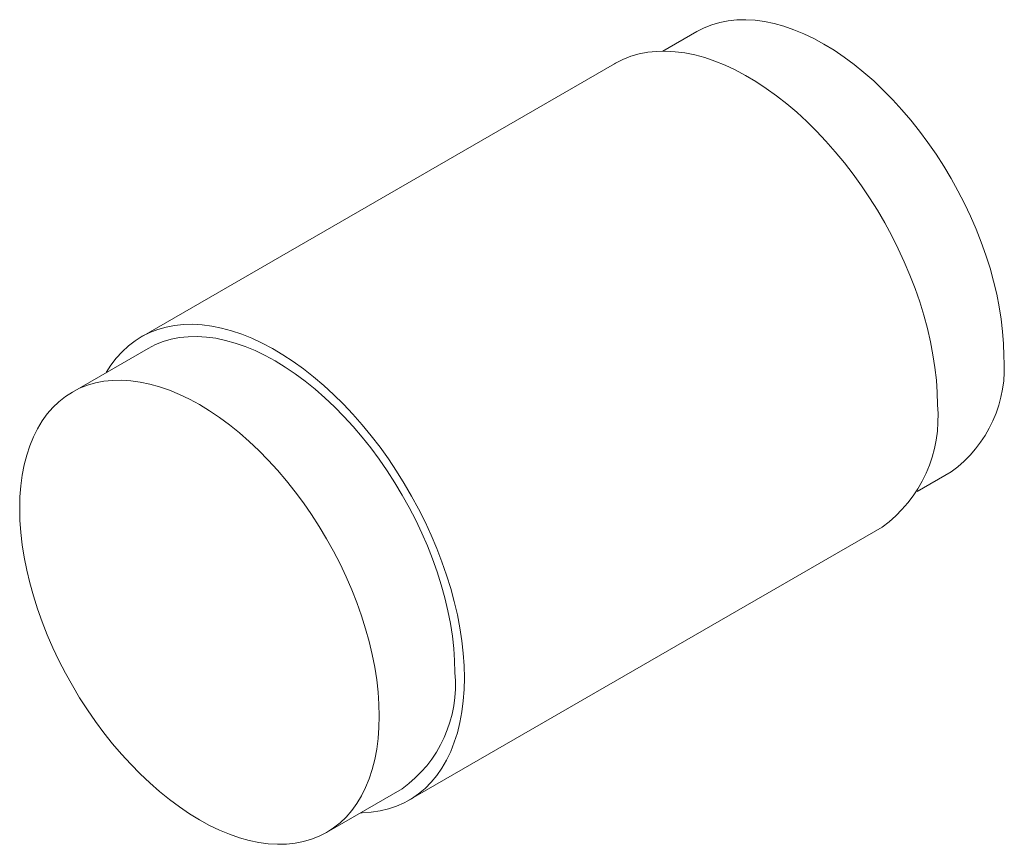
# Paper-space layout '_Isometric' of a CAD drawing. Header units: millimetres. Extents: x -30.5 to 6.3, y -29.6 to 1.2.
import ezdxf

# ---------------------------------------------------------------- set-up
doc = ezdxf.new("R2010")
doc.units = ezdxf.units.MM

psp = doc.layouts.new('_Isometric')

# ---------------------------------------------------------------- linework, layer by layer
at = {"color": 7, "linetype": 'Continuous', "lineweight": 15}
for p, q in [((-5.19, 0.802), (-6.457, 0.07)), ((-8.269, -0.398), (-25.947, -10.603)), ((-25.697, -11.036), (-28.525, -12.669)), ((3.042, -16.385), (4.309, -15.653)), ((-15.947, -27.924), (1.73, -17.719)), ((-19.026, -29.124), (-16.197, -27.491))]:
    psp.add_line(p, q, dxfattribs=at)
at = {"color": 7, "linetype": 'Continuous', "lineweight": 15, "flags": 128}
for points in [[(6.277, -11.304), (6.266, -10.863), (6.234, -10.411), (6.182, -9.95), (6.108, -9.48), (6.014, -9.005), (5.9, -8.524), (5.765, -8.04), (5.611, -7.554), (5.439, -7.068), (5.247, -6.582), (5.038, -6.1), (4.811, -5.621), (4.568, -5.148), (4.309, -4.683), (4.035, -4.226), (3.747, -3.779), (3.446, -3.343), (3.133, -2.921), (2.809, -2.512), (2.474, -2.119), (2.13, -1.743), (1.778, -1.385), (1.419, -1.045), (1.054, -0.726), (0.684, -0.428), (0.311, -0.152), (-0.064, 0.102), (-0.441, 0.331), (-0.817, 0.537), (-1.193, 0.717), (-1.566, 0.871), (-1.936, 1), (-2.3, 1.102), (-2.659, 1.177), (-3.012, 1.225), (-3.355, 1.246), (-3.69, 1.239), (-4.015, 1.206), (-4.328, 1.145), (-4.629, 1.057), (-4.917, 0.942), (-5.19, 0.802)], [(3.802, -13.141), (3.791, -12.689), (3.76, -12.226), (3.707, -11.754), (3.634, -11.273), (3.54, -10.786), (3.425, -10.294), (3.291, -9.798), (3.137, -9.3), (2.964, -8.802), (2.772, -8.304), (2.563, -7.808), (2.336, -7.316), (2.092, -6.829), (1.832, -6.349), (1.557, -5.877), (1.268, -5.415), (0.965, -4.963), (0.649, -4.524), (0.322, -4.098), (-0.016, -3.687), (-0.364, -3.292), (-0.72, -2.914), (-1.084, -2.554), (-1.455, -2.214), (-1.831, -1.894), (-2.211, -1.596), (-2.594, -1.32), (-2.98, -1.067), (-3.366, -0.838), (-3.752, -0.634), (-4.136, -0.454), (-4.518, -0.301), (-4.896, -0.173), (-5.27, -0.072), (-5.637, 0.002), (-5.998, 0.05), (-6.35, 0.07), (-6.693, 0.062), (-7.025, 0.028), (-7.347, -0.034), (-7.656, -0.122), (-7.953, -0.237), (-8.235, -0.379), (-8.269, -0.398)], [(-13.876, -23.346), (-13.886, -22.894), (-13.918, -22.431), (-13.971, -21.959), (-14.044, -21.478), (-14.138, -20.991), (-14.252, -20.499), (-14.387, -20.003), (-14.541, -19.505), (-14.714, -19.007), (-14.905, -18.509), (-15.115, -18.013), (-15.342, -17.521), (-15.586, -17.034), (-15.846, -16.554), (-16.121, -16.082), (-16.41, -15.62), (-16.713, -15.168), (-17.028, -14.729), (-17.356, -14.303), (-17.694, -13.892), (-18.041, -13.497), (-18.398, -13.119), (-18.762, -12.759), (-19.132, -12.419), (-19.508, -12.1), (-19.888, -11.801), (-20.272, -11.525), (-20.657, -11.272), (-21.043, -11.043), (-21.429, -10.839), (-21.814, -10.659), (-22.196, -10.506), (-22.574, -10.378), (-22.947, -10.277), (-23.315, -10.203), (-23.675, -10.156), (-24.027, -10.136), (-24.37, -10.143), (-24.703, -10.177), (-25.025, -10.239), (-25.334, -10.327), (-25.63, -10.442), (-25.913, -10.584), (-26.18, -10.751), (-26.432, -10.944), (-26.668, -11.162), (-26.886, -11.404), (-27.087, -11.669), (-27.258, -11.938)], [(-14.229, -23.142), (-14.24, -22.701), (-14.272, -22.249), (-14.324, -21.787), (-14.398, -21.318), (-14.492, -20.843), (-14.606, -20.362), (-14.741, -19.878), (-14.895, -19.392), (-15.068, -18.905), (-15.259, -18.42), (-15.468, -17.938), (-15.695, -17.459), (-15.938, -16.986), (-16.197, -16.521), (-16.471, -16.064), (-16.759, -15.617), (-17.06, -15.181), (-17.373, -14.759), (-17.698, -14.35), (-18.032, -13.957), (-18.376, -13.581), (-18.728, -13.223), (-19.087, -12.883), (-19.452, -12.564), (-19.822, -12.266), (-20.195, -11.99), (-20.57, -11.736), (-20.947, -11.507), (-21.324, -11.301), (-21.699, -11.121), (-22.072, -10.967), (-22.442, -10.838), (-22.807, -10.736), (-23.166, -10.661), (-23.518, -10.613), (-23.862, -10.592), (-24.196, -10.599), (-24.521, -10.632), (-24.834, -10.693), (-25.135, -10.781), (-25.423, -10.896), (-25.697, -11.036)], [(-17.058, -24.774), (-17.068, -24.333), (-17.1, -23.882), (-17.153, -23.42), (-17.226, -22.951), (-17.32, -22.475), (-17.435, -21.995), (-17.569, -21.511), (-17.723, -21.025), (-17.896, -20.538), (-18.087, -20.053), (-18.297, -19.57), (-18.523, -19.092), (-18.766, -18.619), (-19.025, -18.153), (-19.299, -17.696), (-19.587, -17.25), (-19.888, -16.814), (-20.201, -16.392), (-20.526, -15.983), (-20.861, -15.59), (-21.205, -15.214), (-21.557, -14.855), (-21.916, -14.516), (-22.281, -14.197), (-22.65, -13.899), (-23.023, -13.622), (-23.399, -13.369), (-23.775, -13.139), (-24.152, -12.934), (-24.527, -12.754), (-24.901, -12.599), (-25.27, -12.471), (-25.635, -12.369), (-25.994, -12.294), (-26.346, -12.246), (-26.69, -12.225), (-27.025, -12.231), (-27.349, -12.265), (-27.663, -12.326), (-27.964, -12.414), (-28.252, -12.528), (-28.525, -12.669), (-28.784, -12.836), (-29.027, -13.028), (-29.254, -13.245), (-29.463, -13.486), (-29.655, -13.75), (-29.828, -14.037), (-29.982, -14.345), (-30.116, -14.674), (-30.23, -15.023), (-30.324, -15.39), (-30.398, -15.774), (-30.451, -16.174), (-30.482, -16.59), (-30.493, -17.019), (-30.482, -17.46), (-30.451, -17.911), (-30.398, -18.373), (-30.324, -18.842), (-30.23, -19.318), (-30.116, -19.798), (-29.982, -20.282), (-29.828, -20.768), (-29.655, -21.255), (-29.463, -21.74), (-29.254, -22.223), (-29.027, -22.701), (-28.784, -23.174), (-28.525, -23.639), (-28.252, -24.096), (-27.964, -24.543), (-27.663, -24.979), (-27.349, -25.401), (-27.025, -25.81), (-26.69, -26.203), (-26.346, -26.579), (-25.994, -26.938), (-25.635, -27.277), (-25.27, -27.596), (-24.901, -27.894), (-24.527, -28.171), (-24.152, -28.424), (-23.775, -28.654), (-23.399, -28.859), (-23.023, -29.039), (-22.65, -29.194), (-22.281, -29.322), (-21.916, -29.424), (-21.557, -29.499), (-21.205, -29.547), (-20.861, -29.568), (-20.526, -29.562), (-20.201, -29.528), (-19.888, -29.467), (-19.587, -29.379), (-19.299, -29.265), (-19.025, -29.124), (-18.766, -28.957), (-18.523, -28.765), (-18.297, -28.548), (-18.087, -28.307), (-17.896, -28.043), (-17.723, -27.756), (-17.569, -27.448), (-17.435, -27.119), (-17.32, -26.77), (-17.226, -26.403), (-17.153, -26.019), (-17.1, -25.619), (-17.068, -25.203), (-17.058, -24.774)], [(-17.759, -28.393), (-17.694, -28.392), (-17.356, -28.371), (-17.028, -28.323), (-16.713, -28.248), (-16.41, -28.146), (-16.121, -28.017), (-15.846, -27.863), (-15.586, -27.683), (-15.342, -27.477), (-15.115, -27.248), (-14.905, -26.994), (-14.714, -26.717), (-14.541, -26.418), (-14.387, -26.098), (-14.252, -25.757), (-14.138, -25.397), (-14.044, -25.019), (-13.971, -24.623), (-13.918, -24.212), (-13.886, -23.786), (-13.876, -23.346)]]:
    psp.add_lwpolyline(points, dxfattribs=at)
at = {"color": 7, "linetype": 'Continuous', "lineweight": 15}
for centre, radius, start, end in [((1.512, -11.768), 4.788, 305.7506, 5.5616), ((-1.237, -13.619), 5.061, 305.891, 5.4212), ((-18.995, -23.606), 4.788, 305.7506, 5.5616)]:
    psp.add_arc(centre, radius, start, end, dxfattribs=at)

doc.saveas('drawing.dxf')
